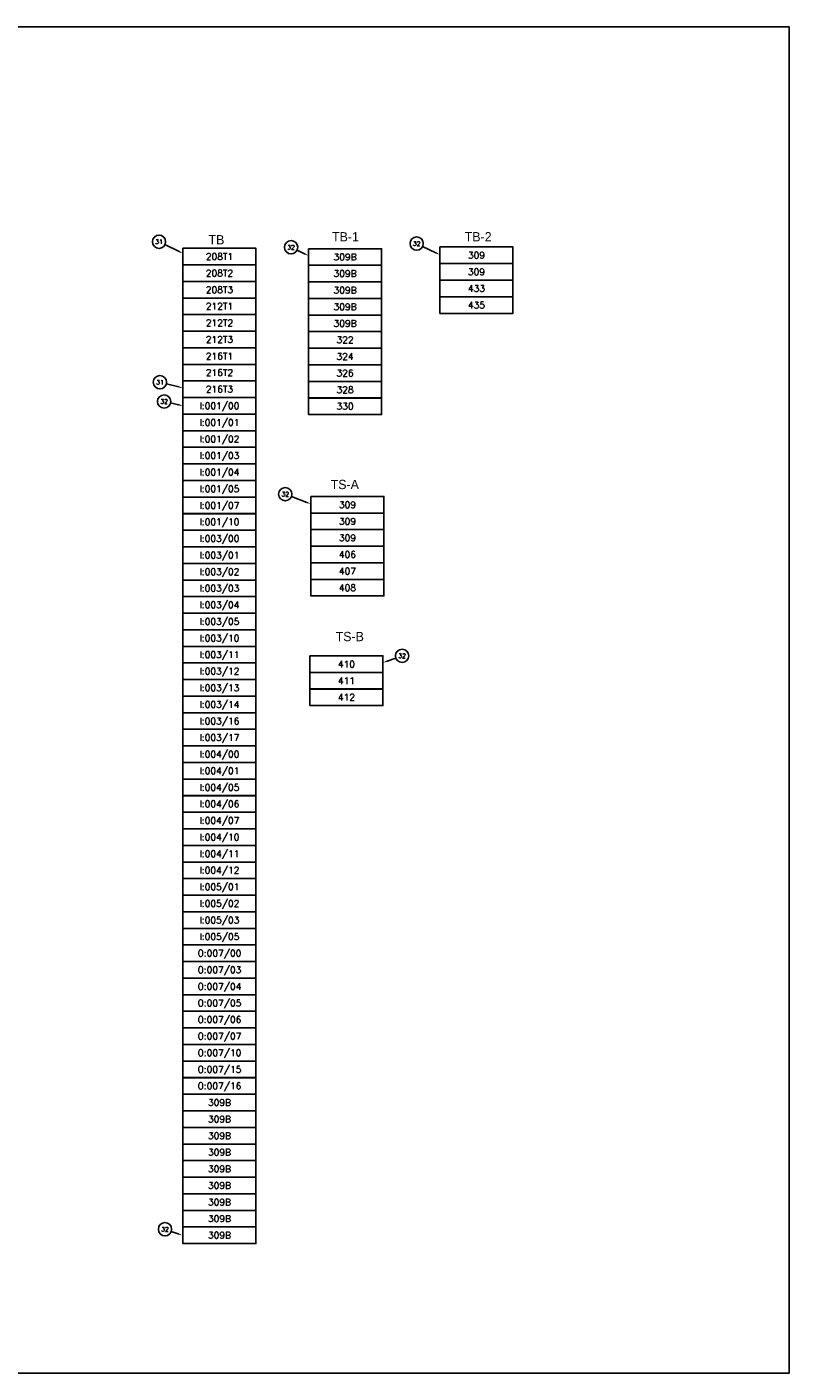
# Model space of a CAD drawing. Header units: inches. Extents: x 0 to 120, y 0 to 76.
# Tile 5 of 5: x 77 to 120, y 0 to 76. Entities that reach past the tile are written whole.
import ezdxf
from ezdxf.enums import TextEntityAlignment as Align

# ---------------------------------------------------------------- set-up
doc = ezdxf.new("R2010")
doc.units = ezdxf.units.IN
doc.header["$MEASUREMENT"] = 0
for name, color, linetype in [('LOC', 140, 'Continuous'), ('PBAL', 7, 'Continuous'), ('PITEM', 1, 'Continuous'), ('PSYMS', 7, 'Continuous'), ('PWIRE', 7, 'Continuous')]:
    doc.layers.add(name, color=color, linetype=linetype)
doc.layers.add('Viewports', color=3, linetype='Continuous', plot=False)
doc.styles.add('LEGACY', font='romans.shx')
doc.styles.add('WD', font='romans.shx')

# ---------------------------------------------------------------- blocks, each defined once
blk = doc.blocks.new('PNLE49')
at = {"layer": 'PSYMS'}
blk.add_lwpolyline([(-4.125, 0), (-4.125, -0.9375), (0, -0.9375), (0, 0)], close=True, dxfattribs=at)
at = {"style": 'WD', "width": 0.9}
for tag, flags, p in [('WIRENOL', 8, (-3.5625, -0.46875)), ('TERMDESCL', 9, (-2.625, -0.46875))]:
    blk.add_attdef(tag, text='', height=0.375, dxfattribs=dict(at, flags=flags)).set_placement(p, align=Align.MIDDLE_RIGHT)
at = {"style": 'WD', "width": 0.8, "flags": 8}
blk.add_attdef('WIRENO', text='', height=0.375, dxfattribs=at).set_placement((-2.0625, -0.46875), align=Align.MIDDLE_CENTER)
at = {"style": 'WD', "width": 0.9}
for tag, flags, p in [('TERMDESCR', 9, (-1.5, -0.46875)), ('WIRENOR', 8, (-0.5625, -0.46875))]:
    blk.add_attdef(tag, text='', height=0.375, dxfattribs=dict(at, flags=flags)).set_placement(p, align=Align.MIDDLE_LEFT)
blk = doc.blocks.new('PNL24BC')
at = {"layer": 'PBAL'}
blk.add_circle((-0.337, 0.165), 0.375, dxfattribs=at)
at = {"layer": 'PITEM', "style": 'LEGACY'}
blk.add_attdef('B_ITEM', text='', height=0.25, dxfattribs=at).set_placement((-0.337, 0.165), align=Align.MIDDLE)
blk = doc.blocks.new('PNL24CE')
at = {"layer": 'PBAL'}
blk.add_circle((-0.366, 0.082), 0.375, dxfattribs=at)
at = {"layer": 'PITEM', "style": 'LEGACY'}
blk.add_attdef('B_ITEM', text='', height=0.25, dxfattribs=at).set_placement((-0.366, 0.082), align=Align.MIDDLE)
blk = doc.blocks.new('PNL24E0')
at = {"layer": 'PBAL'}
blk.add_circle((-0.364, 0.092), 0.375, dxfattribs=at)
at = {"layer": 'PITEM', "style": 'LEGACY'}
blk.add_attdef('B_ITEM', text='', height=0.25, dxfattribs=at).set_placement((-0.364, 0.092), align=Align.MIDDLE)
blk = doc.blocks.new('PNL24F2')
at = {"layer": 'PBAL'}
blk.add_circle((-0.354, 0.124), 0.375, dxfattribs=at)
at = {"layer": 'PITEM', "style": 'LEGACY'}
blk.add_attdef('B_ITEM', text='', height=0.25, dxfattribs=at).set_placement((-0.354, 0.124), align=Align.MIDDLE)
blk = doc.blocks.new('PNL2504')
at = {"layer": 'PBAL'}
blk.add_circle((-0.338, 0.162), 0.375, dxfattribs=at)
at = {"layer": 'PITEM', "style": 'LEGACY'}
blk.add_attdef('B_ITEM', text='', height=0.25, dxfattribs=at).set_placement((-0.338, 0.162), align=Align.MIDDLE)
blk = doc.blocks.new('PNL2516')
at = {"layer": 'PBAL'}
blk.add_circle((-0.338, 0.162), 0.375, dxfattribs=at)
at = {"layer": 'PITEM', "style": 'LEGACY'}
blk.add_attdef('B_ITEM', text='', height=0.25, dxfattribs=at).set_placement((-0.338, 0.162), align=Align.MIDDLE)
blk = doc.blocks.new('PNL2528')
at = {"layer": 'PBAL'}
blk.add_circle((-0.351, 0.133), 0.375, dxfattribs=at)
at = {"layer": 'PITEM', "style": 'LEGACY'}
blk.add_attdef('B_ITEM', text='', height=0.25, dxfattribs=at).set_placement((-0.351, 0.133), align=Align.MIDDLE)
blk = doc.blocks.new('PNL253A')
at = {"layer": 'PBAL'}
blk.add_circle((0.353, 0.126), 0.375, dxfattribs=at)
at = {"layer": 'PITEM', "style": 'LEGACY'}
blk.add_attdef('B_ITEM', text='', height=0.25, dxfattribs=at).set_placement((0.353, 0.126), align=Align.MIDDLE)

msp = doc.modelspace()

# ---------------------------------------------------------------- linework, layer by layer
at = {"layer": 'PBAL'}
for p, q in [((85.513, 63.385), (84.72, 63.775)), ((92.61, 63.258), (92.184, 63.463)), ((100.038, 63.31), (99.284, 63.672)), ((85.495, 55.732), (84.799, 55.907)), ((85.493, 54.726), (85.036, 54.829)), ((92.739, 49.209), (91.87, 49.538)), ((97.275, 40.234), (97.77, 40.411)), ((85.46, 7.871), (85.074, 8.006))]:
    msp.add_line(p, q, dxfattribs=at)
for points in [[(85.531, 63.423), (85.494, 63.348), (85.737, 63.275)], [(92.628, 63.296), (92.592, 63.221), (92.836, 63.15)], [(100.056, 63.348), (100.02, 63.273), (100.263, 63.202)], [(85.505, 55.772), (85.485, 55.691), (85.737, 55.671)], [(85.502, 54.766), (85.484, 54.685), (85.737, 54.671)], [(92.753, 49.248), (92.724, 49.17), (92.972, 49.121)], [(97.289, 40.195), (97.261, 40.273), (97.039, 40.15)], [(85.474, 7.91), (85.446, 7.832), (85.696, 7.789)]]:
    msp.add_solid(points, dxfattribs=at)
at = {"layer": 'Viewports'}
msp.add_lwpolyline([(0, 0), (120, 0), (120, 76.08), (0, 76.08)], close=True, dxfattribs=at)

# ---------------------------------------------------------------- block references
at = {"layer": 'PBAL'}
for name, p, values in [('PNL24BC', (84.72, 63.775), {'B_ITEM': '31'}), ('PNL2504', (92.184, 63.463), {'B_ITEM': '32'}), ('PNL2516', (99.284, 63.672), {'B_ITEM': '32'}), ('PNL24E0', (84.799, 55.907), {'B_ITEM': '31'}), ('PNL24CE', (85.036, 54.829), {'B_ITEM': '32'}), ('PNL2528', (91.87, 49.538), {'B_ITEM': '32'}), ('PNL253A', (97.77, 40.411), {'B_ITEM': '32'}), ('PNL24F2', (85.074, 8.006), {'B_ITEM': '32'})]:
    msp.add_blockref(name, p, dxfattribs=at).add_auto_attribs(values)
at = {"layer": 'PSYMS'}
ref = msp.add_blockref('PNLE49', (89.862, 63.571), dxfattribs=at)
ref.add_attrib('WIRENO', '208T1', dxfattribs={"layer": 'PWIRE', "height": 0.375, "style": 'WD', "flags": 8}).set_placement((87.8, 63.102), align=Align.MIDDLE_CENTER)
ref = msp.add_blockref('PNLE49', (96.961, 63.546), dxfattribs=at)
ref.add_attrib('WIRENO', '309B', dxfattribs={"layer": 'PWIRE', "height": 0.375, "style": 'WD', "flags": 8}).set_placement((94.898, 63.077), align=Align.MIDDLE_CENTER)
ref = msp.add_blockref('PNLE49', (104.388, 63.643), dxfattribs=at)
ref.add_attrib('WIRENO', '309', dxfattribs={"layer": 'PWIRE', "height": 0.375, "style": 'WD', "flags": 8}).set_placement((102.326, 63.174), align=Align.MIDDLE_CENTER)
ref = msp.add_blockref('PNLE49', (89.862, 62.633), dxfattribs=at)
ref.add_attrib('WIRENO', '208T2', dxfattribs={"layer": 'PWIRE', "height": 0.375, "style": 'WD', "flags": 8}).set_placement((87.8, 62.165), align=Align.MIDDLE_CENTER)
ref = msp.add_blockref('PNLE49', (96.961, 62.608), dxfattribs=at)
ref.add_attrib('WIRENO', '309B', dxfattribs={"layer": 'PWIRE', "height": 0.375, "style": 'WD', "flags": 8}).set_placement((94.898, 62.14), align=Align.MIDDLE_CENTER)
ref = msp.add_blockref('PNLE49', (104.388, 62.705), dxfattribs=at)
ref.add_attrib('WIRENO', '309', dxfattribs={"layer": 'PWIRE', "height": 0.375, "style": 'WD', "flags": 8}).set_placement((102.326, 62.236), align=Align.MIDDLE_CENTER)
ref = msp.add_blockref('PNLE49', (89.862, 61.696), dxfattribs=at)
ref.add_attrib('WIRENO', '208T3', dxfattribs={"layer": 'PWIRE', "height": 0.375, "style": 'WD', "flags": 8}).set_placement((87.8, 61.227), align=Align.MIDDLE_CENTER)
ref = msp.add_blockref('PNLE49', (96.961, 61.671), dxfattribs=at)
ref.add_attrib('WIRENO', '309B', dxfattribs={"layer": 'PWIRE', "height": 0.375, "style": 'WD', "flags": 8}).set_placement((94.898, 61.202), align=Align.MIDDLE_CENTER)
ref = msp.add_blockref('PNLE49', (104.388, 61.768), dxfattribs=at)
ref.add_attrib('WIRENO', '433', dxfattribs={"layer": 'PWIRE', "height": 0.375, "style": 'WD', "flags": 8}).set_placement((102.326, 61.299), align=Align.MIDDLE_CENTER)
ref = msp.add_blockref('PNLE49', (89.862, 60.758), dxfattribs=at)
ref.add_attrib('WIRENO', '212T1', dxfattribs={"layer": 'PWIRE', "height": 0.375, "style": 'WD', "flags": 8}).set_placement((87.8, 60.29), align=Align.MIDDLE_CENTER)
ref = msp.add_blockref('PNLE49', (96.961, 60.733), dxfattribs=at)
ref.add_attrib('WIRENO', '309B', dxfattribs={"layer": 'PWIRE', "height": 0.375, "style": 'WD', "flags": 8}).set_placement((94.898, 60.265), align=Align.MIDDLE_CENTER)
ref = msp.add_blockref('PNLE49', (104.388, 60.83), dxfattribs=at)
ref.add_attrib('WIRENO', '435', dxfattribs={"layer": 'PWIRE', "height": 0.375, "style": 'WD', "flags": 8}).set_placement((102.326, 60.361), align=Align.MIDDLE_CENTER)
ref = msp.add_blockref('PNLE49', (89.862, 59.821), dxfattribs=at)
ref.add_attrib('WIRENO', '212T2', dxfattribs={"layer": 'PWIRE', "height": 0.375, "style": 'WD', "flags": 8}).set_placement((87.8, 59.352), align=Align.MIDDLE_CENTER)
ref = msp.add_blockref('PNLE49', (96.961, 59.796), dxfattribs=at)
ref.add_attrib('WIRENO', '309B', dxfattribs={"layer": 'PWIRE', "height": 0.375, "style": 'WD', "flags": 8}).set_placement((94.898, 59.327), align=Align.MIDDLE_CENTER)
ref = msp.add_blockref('PNLE49', (89.862, 58.883), dxfattribs=at)
ref.add_attrib('WIRENO', '212T3', dxfattribs={"layer": 'PWIRE', "height": 0.375, "style": 'WD', "flags": 8}).set_placement((87.8, 58.415), align=Align.MIDDLE_CENTER)
ref = msp.add_blockref('PNLE49', (96.961, 58.858), dxfattribs=at)
ref.add_attrib('WIRENO', '322', dxfattribs={"layer": 'PWIRE', "height": 0.375, "style": 'WD', "flags": 8}).set_placement((94.898, 58.39), align=Align.MIDDLE_CENTER)
ref = msp.add_blockref('PNLE49', (89.862, 57.946), dxfattribs=at)
ref.add_attrib('WIRENO', '216T1', dxfattribs={"layer": 'PWIRE', "height": 0.375, "style": 'WD', "flags": 8}).set_placement((87.8, 57.477), align=Align.MIDDLE_CENTER)
ref = msp.add_blockref('PNLE49', (96.961, 57.921), dxfattribs=at)
ref.add_attrib('WIRENO', '324', dxfattribs={"layer": 'PWIRE', "height": 0.375, "style": 'WD', "flags": 8}).set_placement((94.898, 57.452), align=Align.MIDDLE_CENTER)
ref = msp.add_blockref('PNLE49', (89.862, 57.008), dxfattribs=at)
ref.add_attrib('WIRENO', '216T2', dxfattribs={"layer": 'PWIRE', "height": 0.375, "style": 'WD', "flags": 8}).set_placement((87.8, 56.54), align=Align.MIDDLE_CENTER)
ref = msp.add_blockref('PNLE49', (96.961, 56.983), dxfattribs=at)
ref.add_attrib('WIRENO', '326', dxfattribs={"layer": 'PWIRE', "height": 0.375, "style": 'WD', "flags": 8}).set_placement((94.898, 56.515), align=Align.MIDDLE_CENTER)
ref = msp.add_blockref('PNLE49', (89.862, 56.071), dxfattribs=at)
ref.add_attrib('WIRENO', '216T3', dxfattribs={"layer": 'PWIRE', "height": 0.375, "style": 'WD', "flags": 8}).set_placement((87.8, 55.602), align=Align.MIDDLE_CENTER)
ref = msp.add_blockref('PNLE49', (96.961, 56.046), dxfattribs=at)
ref.add_attrib('WIRENO', '328', dxfattribs={"layer": 'PWIRE', "height": 0.375, "style": 'WD', "flags": 8}).set_placement((94.898, 55.577), align=Align.MIDDLE_CENTER)
ref = msp.add_blockref('PNLE49', (89.862, 55.133), dxfattribs=at)
ref.add_attrib('WIRENO', 'I:001/00', dxfattribs={"layer": 'PWIRE', "height": 0.375, "style": 'WD', "flags": 8}).set_placement((87.8, 54.665), align=Align.MIDDLE_CENTER)
ref = msp.add_blockref('PNLE49', (96.961, 55.108), dxfattribs=at)
ref.add_attrib('WIRENO', '330', dxfattribs={"layer": 'PWIRE', "height": 0.375, "style": 'WD', "flags": 8}).set_placement((94.898, 54.64), align=Align.MIDDLE_CENTER)
ref = msp.add_blockref('PNLE49', (89.862, 54.196), dxfattribs=at)
ref.add_attrib('WIRENO', 'I:001/01', dxfattribs={"layer": 'PWIRE', "height": 0.375, "style": 'WD', "flags": 8}).set_placement((87.8, 53.727), align=Align.MIDDLE_CENTER)
ref = msp.add_blockref('PNLE49', (89.862, 53.258), dxfattribs=at)
ref.add_attrib('WIRENO', 'I:001/02', dxfattribs={"layer": 'PWIRE', "height": 0.375, "style": 'WD', "flags": 8}).set_placement((87.8, 52.79), align=Align.MIDDLE_CENTER)
ref = msp.add_blockref('PNLE49', (89.862, 52.321), dxfattribs=at)
ref.add_attrib('WIRENO', 'I:001/03', dxfattribs={"layer": 'PWIRE', "height": 0.375, "style": 'WD', "flags": 8}).set_placement((87.8, 51.852), align=Align.MIDDLE_CENTER)
ref = msp.add_blockref('PNLE49', (89.862, 51.383), dxfattribs=at)
ref.add_attrib('WIRENO', 'I:001/04', dxfattribs={"layer": 'PWIRE', "height": 0.375, "style": 'WD', "flags": 8}).set_placement((87.8, 50.915), align=Align.MIDDLE_CENTER)
ref = msp.add_blockref('PNLE49', (89.862, 50.446), dxfattribs=at)
ref.add_attrib('WIRENO', 'I:001/05', dxfattribs={"layer": 'PWIRE', "height": 0.375, "style": 'WD', "flags": 8}).set_placement((87.8, 49.977), align=Align.MIDDLE_CENTER)
ref = msp.add_blockref('PNLE49', (89.862, 49.508), dxfattribs=at)
ref.add_attrib('WIRENO', 'I:001/07', dxfattribs={"layer": 'PWIRE', "height": 0.375, "style": 'WD', "flags": 8}).set_placement((87.8, 49.04), align=Align.MIDDLE_CENTER)
ref = msp.add_blockref('PNLE49', (97.097, 49.544), dxfattribs=at)
ref.add_attrib('WIRENO', '309', dxfattribs={"layer": 'PWIRE', "height": 0.375, "style": 'WD', "flags": 8}).set_placement((95.035, 49.075), align=Align.MIDDLE_CENTER)
ref = msp.add_blockref('PNLE49', (89.862, 48.571), dxfattribs=at)
ref.add_attrib('WIRENO', 'I:001/10', dxfattribs={"layer": 'PWIRE', "height": 0.375, "style": 'WD', "flags": 8}).set_placement((87.8, 48.102), align=Align.MIDDLE_CENTER)
ref = msp.add_blockref('PNLE49', (97.097, 48.606), dxfattribs=at)
ref.add_attrib('WIRENO', '309', dxfattribs={"layer": 'PWIRE', "height": 0.375, "style": 'WD', "flags": 8}).set_placement((95.035, 48.137), align=Align.MIDDLE_CENTER)
ref = msp.add_blockref('PNLE49', (89.862, 47.633), dxfattribs=at)
ref.add_attrib('WIRENO', 'I:003/00', dxfattribs={"layer": 'PWIRE', "height": 0.375, "style": 'WD', "flags": 8}).set_placement((87.8, 47.165), align=Align.MIDDLE_CENTER)
ref = msp.add_blockref('PNLE49', (97.097, 47.669), dxfattribs=at)
ref.add_attrib('WIRENO', '309', dxfattribs={"layer": 'PWIRE', "height": 0.375, "style": 'WD', "flags": 8}).set_placement((95.035, 47.2), align=Align.MIDDLE_CENTER)
ref = msp.add_blockref('PNLE49', (89.862, 46.696), dxfattribs=at)
ref.add_attrib('WIRENO', 'I:003/01', dxfattribs={"layer": 'PWIRE', "height": 0.375, "style": 'WD', "flags": 8}).set_placement((87.8, 46.227), align=Align.MIDDLE_CENTER)
ref = msp.add_blockref('PNLE49', (97.097, 46.731), dxfattribs=at)
ref.add_attrib('WIRENO', '406', dxfattribs={"layer": 'PWIRE', "height": 0.375, "style": 'WD', "flags": 8}).set_placement((95.035, 46.262), align=Align.MIDDLE_CENTER)
ref = msp.add_blockref('PNLE49', (89.862, 45.758), dxfattribs=at)
ref.add_attrib('WIRENO', 'I:003/02', dxfattribs={"layer": 'PWIRE', "height": 0.375, "style": 'WD', "flags": 8}).set_placement((87.8, 45.29), align=Align.MIDDLE_CENTER)
ref = msp.add_blockref('PNLE49', (97.097, 45.794), dxfattribs=at)
ref.add_attrib('WIRENO', '407', dxfattribs={"layer": 'PWIRE', "height": 0.375, "style": 'WD', "flags": 8}).set_placement((95.035, 45.325), align=Align.MIDDLE_CENTER)
ref = msp.add_blockref('PNLE49', (89.862, 44.821), dxfattribs=at)
ref.add_attrib('WIRENO', 'I:003/03', dxfattribs={"layer": 'PWIRE', "height": 0.375, "style": 'WD', "flags": 8}).set_placement((87.8, 44.352), align=Align.MIDDLE_CENTER)
ref = msp.add_blockref('PNLE49', (97.097, 44.856), dxfattribs=at)
ref.add_attrib('WIRENO', '408', dxfattribs={"layer": 'PWIRE', "height": 0.375, "style": 'WD', "flags": 8}).set_placement((95.035, 44.387), align=Align.MIDDLE_CENTER)
ref = msp.add_blockref('PNLE49', (89.862, 43.883), dxfattribs=at)
ref.add_attrib('WIRENO', 'I:003/04', dxfattribs={"layer": 'PWIRE', "height": 0.375, "style": 'WD', "flags": 8}).set_placement((87.8, 43.415), align=Align.MIDDLE_CENTER)
ref = msp.add_blockref('PNLE49', (89.862, 42.946), dxfattribs=at)
ref.add_attrib('WIRENO', 'I:003/05', dxfattribs={"layer": 'PWIRE', "height": 0.375, "style": 'WD', "flags": 8}).set_placement((87.8, 42.477), align=Align.MIDDLE_CENTER)
ref = msp.add_blockref('PNLE49', (89.862, 42.008), dxfattribs=at)
ref.add_attrib('WIRENO', 'I:003/10', dxfattribs={"layer": 'PWIRE', "height": 0.375, "style": 'WD', "flags": 8}).set_placement((87.8, 41.54), align=Align.MIDDLE_CENTER)
ref = msp.add_blockref('PNLE49', (89.862, 41.071), dxfattribs=at)
ref.add_attrib('WIRENO', 'I:003/11', dxfattribs={"layer": 'PWIRE', "height": 0.375, "style": 'WD', "flags": 8}).set_placement((87.8, 40.602), align=Align.MIDDLE_CENTER)
ref = msp.add_blockref('PNLE49', (97.039, 40.537), dxfattribs=at)
ref.add_attrib('WIRENO', '410', dxfattribs={"layer": 'PWIRE', "height": 0.375, "style": 'WD', "flags": 8}).set_placement((94.977, 40.068), align=Align.MIDDLE_CENTER)
ref = msp.add_blockref('PNLE49', (89.862, 40.133), dxfattribs=at)
ref.add_attrib('WIRENO', 'I:003/12', dxfattribs={"layer": 'PWIRE', "height": 0.375, "style": 'WD', "flags": 8}).set_placement((87.8, 39.665), align=Align.MIDDLE_CENTER)
ref = msp.add_blockref('PNLE49', (97.039, 39.599), dxfattribs=at)
ref.add_attrib('WIRENO', '411', dxfattribs={"layer": 'PWIRE', "height": 0.375, "style": 'WD', "flags": 8}).set_placement((94.977, 39.131), align=Align.MIDDLE_CENTER)
ref = msp.add_blockref('PNLE49', (89.862, 39.196), dxfattribs=at)
ref.add_attrib('WIRENO', 'I:003/13', dxfattribs={"layer": 'PWIRE', "height": 0.375, "style": 'WD', "flags": 8}).set_placement((87.8, 38.727), align=Align.MIDDLE_CENTER)
ref = msp.add_blockref('PNLE49', (89.862, 38.258), dxfattribs=at)
ref.add_attrib('WIRENO', 'I:003/14', dxfattribs={"layer": 'PWIRE', "height": 0.375, "style": 'WD', "flags": 8}).set_placement((87.8, 37.79), align=Align.MIDDLE_CENTER)
ref = msp.add_blockref('PNLE49', (97.039, 38.662), dxfattribs=at)
ref.add_attrib('WIRENO', '412', dxfattribs={"layer": 'PWIRE', "height": 0.375, "style": 'WD', "flags": 8}).set_placement((94.977, 38.193), align=Align.MIDDLE_CENTER)
ref = msp.add_blockref('PNLE49', (89.862, 37.321), dxfattribs=at)
ref.add_attrib('WIRENO', 'I:003/16', dxfattribs={"layer": 'PWIRE', "height": 0.375, "style": 'WD', "flags": 8}).set_placement((87.8, 36.852), align=Align.MIDDLE_CENTER)
ref = msp.add_blockref('PNLE49', (89.862, 36.383), dxfattribs=at)
ref.add_attrib('WIRENO', 'I:003/17', dxfattribs={"layer": 'PWIRE', "height": 0.375, "style": 'WD', "flags": 8}).set_placement((87.8, 35.915), align=Align.MIDDLE_CENTER)
ref = msp.add_blockref('PNLE49', (89.862, 35.446), dxfattribs=at)
ref.add_attrib('WIRENO', 'I:004/00', dxfattribs={"layer": 'PWIRE', "height": 0.375, "style": 'WD', "flags": 8}).set_placement((87.8, 34.977), align=Align.MIDDLE_CENTER)
ref = msp.add_blockref('PNLE49', (89.862, 34.508), dxfattribs=at)
ref.add_attrib('WIRENO', 'I:004/01', dxfattribs={"layer": 'PWIRE', "height": 0.375, "style": 'WD', "flags": 8}).set_placement((87.8, 34.04), align=Align.MIDDLE_CENTER)
ref = msp.add_blockref('PNLE49', (89.862, 33.571), dxfattribs=at)
ref.add_attrib('WIRENO', 'I:004/05', dxfattribs={"layer": 'PWIRE', "height": 0.375, "style": 'WD', "flags": 8}).set_placement((87.8, 33.102), align=Align.MIDDLE_CENTER)
ref = msp.add_blockref('PNLE49', (89.862, 32.633), dxfattribs=at)
ref.add_attrib('WIRENO', 'I:004/06', dxfattribs={"layer": 'PWIRE', "height": 0.375, "style": 'WD', "flags": 8}).set_placement((87.8, 32.165), align=Align.MIDDLE_CENTER)
ref = msp.add_blockref('PNLE49', (89.862, 31.696), dxfattribs=at)
ref.add_attrib('WIRENO', 'I:004/07', dxfattribs={"layer": 'PWIRE', "height": 0.375, "style": 'WD', "flags": 8}).set_placement((87.8, 31.227), align=Align.MIDDLE_CENTER)
ref = msp.add_blockref('PNLE49', (89.862, 30.758), dxfattribs=at)
ref.add_attrib('WIRENO', 'I:004/10', dxfattribs={"layer": 'PWIRE', "height": 0.375, "style": 'WD', "flags": 8}).set_placement((87.8, 30.29), align=Align.MIDDLE_CENTER)
ref = msp.add_blockref('PNLE49', (89.862, 29.821), dxfattribs=at)
ref.add_attrib('WIRENO', 'I:004/11', dxfattribs={"layer": 'PWIRE', "height": 0.375, "style": 'WD', "flags": 8}).set_placement((87.8, 29.352), align=Align.MIDDLE_CENTER)
ref = msp.add_blockref('PNLE49', (89.862, 28.883), dxfattribs=at)
ref.add_attrib('WIRENO', 'I:004/12', dxfattribs={"layer": 'PWIRE', "height": 0.375, "style": 'WD', "flags": 8}).set_placement((87.8, 28.415), align=Align.MIDDLE_CENTER)
ref = msp.add_blockref('PNLE49', (89.862, 27.946), dxfattribs=at)
ref.add_attrib('WIRENO', 'I:005/01', dxfattribs={"layer": 'PWIRE', "height": 0.375, "style": 'WD', "flags": 8}).set_placement((87.8, 27.477), align=Align.MIDDLE_CENTER)
ref = msp.add_blockref('PNLE49', (89.862, 27.008), dxfattribs=at)
ref.add_attrib('WIRENO', 'I:005/02', dxfattribs={"layer": 'PWIRE', "height": 0.375, "style": 'WD', "flags": 8}).set_placement((87.8, 26.54), align=Align.MIDDLE_CENTER)
ref = msp.add_blockref('PNLE49', (89.862, 26.071), dxfattribs=at)
ref.add_attrib('WIRENO', 'I:005/03', dxfattribs={"layer": 'PWIRE', "height": 0.375, "style": 'WD', "flags": 8}).set_placement((87.8, 25.602), align=Align.MIDDLE_CENTER)
ref = msp.add_blockref('PNLE49', (89.862, 25.133), dxfattribs=at)
ref.add_attrib('WIRENO', 'I:005/05', dxfattribs={"layer": 'PWIRE', "height": 0.375, "style": 'WD', "flags": 8}).set_placement((87.8, 24.665), align=Align.MIDDLE_CENTER)
ref = msp.add_blockref('PNLE49', (89.862, 24.196), dxfattribs=at)
ref.add_attrib('WIRENO', 'O:007/00', dxfattribs={"layer": 'PWIRE', "height": 0.375, "style": 'WD', "flags": 8}).set_placement((87.8, 23.727), align=Align.MIDDLE_CENTER)
ref = msp.add_blockref('PNLE49', (89.862, 23.258), dxfattribs=at)
ref.add_attrib('WIRENO', 'O:007/03', dxfattribs={"layer": 'PWIRE', "height": 0.375, "style": 'WD', "flags": 8}).set_placement((87.8, 22.79), align=Align.MIDDLE_CENTER)
ref = msp.add_blockref('PNLE49', (89.862, 22.321), dxfattribs=at)
ref.add_attrib('WIRENO', 'O:007/04', dxfattribs={"layer": 'PWIRE', "height": 0.375, "style": 'WD', "flags": 8}).set_placement((87.8, 21.852), align=Align.MIDDLE_CENTER)
ref = msp.add_blockref('PNLE49', (89.862, 21.383), dxfattribs=at)
ref.add_attrib('WIRENO', 'O:007/05', dxfattribs={"layer": 'PWIRE', "height": 0.375, "style": 'WD', "flags": 8}).set_placement((87.8, 20.915), align=Align.MIDDLE_CENTER)
ref = msp.add_blockref('PNLE49', (89.862, 20.446), dxfattribs=at)
ref.add_attrib('WIRENO', 'O:007/06', dxfattribs={"layer": 'PWIRE', "height": 0.375, "style": 'WD', "flags": 8}).set_placement((87.8, 19.977), align=Align.MIDDLE_CENTER)
ref = msp.add_blockref('PNLE49', (89.862, 19.508), dxfattribs=at)
ref.add_attrib('WIRENO', 'O:007/07', dxfattribs={"layer": 'PWIRE', "height": 0.375, "style": 'WD', "flags": 8}).set_placement((87.8, 19.04), align=Align.MIDDLE_CENTER)
ref = msp.add_blockref('PNLE49', (89.862, 18.571), dxfattribs=at)
ref.add_attrib('WIRENO', 'O:007/10', dxfattribs={"layer": 'PWIRE', "height": 0.375, "style": 'WD', "flags": 8}).set_placement((87.8, 18.102), align=Align.MIDDLE_CENTER)
ref = msp.add_blockref('PNLE49', (89.862, 17.633), dxfattribs=at)
ref.add_attrib('WIRENO', 'O:007/15', dxfattribs={"layer": 'PWIRE', "height": 0.375, "style": 'WD', "flags": 8}).set_placement((87.8, 17.165), align=Align.MIDDLE_CENTER)
ref = msp.add_blockref('PNLE49', (89.862, 16.696), dxfattribs=at)
ref.add_attrib('WIRENO', 'O:007/16', dxfattribs={"layer": 'PWIRE', "height": 0.375, "style": 'WD', "flags": 8}).set_placement((87.8, 16.227), align=Align.MIDDLE_CENTER)
ref = msp.add_blockref('PNLE49', (89.862, 15.758), dxfattribs=at)
ref.add_attrib('WIRENO', '309B', dxfattribs={"layer": 'PWIRE', "height": 0.375, "style": 'WD', "flags": 8}).set_placement((87.8, 15.29), align=Align.MIDDLE_CENTER)
ref = msp.add_blockref('PNLE49', (89.862, 14.821), dxfattribs=at)
ref.add_attrib('WIRENO', '309B', dxfattribs={"layer": 'PWIRE', "height": 0.375, "style": 'WD', "flags": 8}).set_placement((87.8, 14.352), align=Align.MIDDLE_CENTER)
ref = msp.add_blockref('PNLE49', (89.862, 13.883), dxfattribs=at)
ref.add_attrib('WIRENO', '309B', dxfattribs={"layer": 'PWIRE', "height": 0.375, "style": 'WD', "flags": 8}).set_placement((87.8, 13.415), align=Align.MIDDLE_CENTER)
ref = msp.add_blockref('PNLE49', (89.862, 12.946), dxfattribs=at)
ref.add_attrib('WIRENO', '309B', dxfattribs={"layer": 'PWIRE', "height": 0.375, "style": 'WD', "flags": 8}).set_placement((87.8, 12.477), align=Align.MIDDLE_CENTER)
ref = msp.add_blockref('PNLE49', (89.862, 12.008), dxfattribs=at)
ref.add_attrib('WIRENO', '309B', dxfattribs={"layer": 'PWIRE', "height": 0.375, "style": 'WD', "flags": 8}).set_placement((87.8, 11.54), align=Align.MIDDLE_CENTER)
ref = msp.add_blockref('PNLE49', (89.862, 11.071), dxfattribs=at)
ref.add_attrib('WIRENO', '309B', dxfattribs={"layer": 'PWIRE', "height": 0.375, "style": 'WD', "flags": 8}).set_placement((87.8, 10.602), align=Align.MIDDLE_CENTER)
ref = msp.add_blockref('PNLE49', (89.862, 10.133), dxfattribs=at)
ref.add_attrib('WIRENO', '309B', dxfattribs={"layer": 'PWIRE', "height": 0.375, "style": 'WD', "flags": 8}).set_placement((87.8, 9.665), align=Align.MIDDLE_CENTER)
ref = msp.add_blockref('PNLE49', (89.862, 9.196), dxfattribs=at)
ref.add_attrib('WIRENO', '309B', dxfattribs={"layer": 'PWIRE', "height": 0.375, "style": 'WD', "flags": 8}).set_placement((87.8, 8.727), align=Align.MIDDLE_CENTER)
ref = msp.add_blockref('PNLE49', (89.862, 8.258), dxfattribs=at)
ref.add_attrib('WIRENO', '309B', dxfattribs={"layer": 'PWIRE', "height": 0.375, "style": 'WD', "flags": 8}).set_placement((87.8, 7.79), align=Align.MIDDLE_CENTER)

# ---------------------------------------------------------------- texts
at = {"layer": 'LOC'}
for s, p in [('TB', (88.076, 63.789)), ('TB-1', (95.683, 63.958)), ('TB-2', (103.183, 63.958)), ('TS-A', (95.683, 49.958)), ('TS-B', (95.965, 41.364))]:
    msp.add_text(s, height=0.525, dxfattribs=at).set_placement(p, align=Align.RIGHT)

doc.saveas('drawing.dxf')
